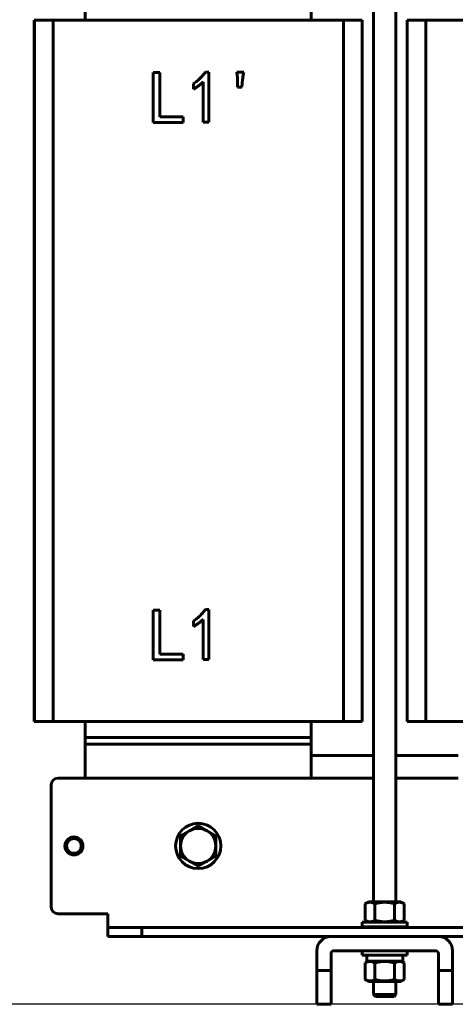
# Model space of a CAD drawing. Header units: millimetres. Extents: x 0 to 297, y 0 to 420.
# Tile 3 of 12: x 50 to 89, y 94 to 181. Entities that reach past the tile are written whole.
import ezdxf

# ---------------------------------------------------------------- set-up
doc = ezdxf.new("R2010")
doc.units = ezdxf.units.MM
doc.linetypes.add('K5LT_BASIC', pattern=[0])
doc.linetypes.add('K5LT_THIN', pattern=[0])
doc.layers.add('Системный слой', color=7, linetype='Continuous')
doc.styles.add('KDIMTEXTSTYLE', font='GOST_AU.SHX', dxfattribs={"width": 0.96, "oblique": 15, "height": 5})
doc.dimstyles.new('KDIMSTYLE (0.20)', dxfattribs={"dimtxt": 5, "dimasz": 1, "dimexe": 2, "dimexo": 0, "dimgap": 1, "dimtad": 1, "dimlfac": 5, "dimtxsty": 'KDIMTEXTSTYLE', "dimsah": 1, "dimcen": 0, "dimdle": 1, "dimadec": 0, "dimazin": 0, "dimtfac": 0.667, "dimtmove": 0, "dimatfit": 3, "dimfxl": 1, "dimtvp": 1, "dimtolj": 1, "dimtzin": 0, "dimarcsym": 0})

# ---------------------------------------------------------------- blocks, each defined once
blk = doc.blocks.new('U60')
at = {"layer": 'Системный слой', "color": 150, "linetype": 'K5LT_BASIC', "lineweight": 60, "true_color": 0x0080ff}
for p, q in [((81.389, 186.168), (81.389, 102.589)), ((81.389, 100.789), (81.389, 100.788)), ((81.389, 100.371), (81.389, 100.33)), ((81.389, 99.53), (81.389, 99.52)), ((81.389, 95.555), (81.389, 94.395))]:
    blk.add_line(p, q, dxfattribs=at)
blk = doc.blocks.new('U61')
at = {"layer": 'Системный слой', "color": 150, "linetype": 'K5LT_BASIC', "lineweight": 60, "true_color": 0x0080ff}
for p, q in [((83.389, 186.168), (83.389, 102.589)), ((83.389, 100.789), (83.389, 100.788)), ((83.389, 100.371), (83.389, 100.33)), ((83.389, 99.53), (83.389, 99.52)), ((83.389, 95.555), (83.389, 94.395))]:
    blk.add_line(p, q, dxfattribs=at)
blk = doc.blocks.new('U65')
at = {"layer": 'Системный слой', "color": 150, "linetype": 'K5LT_BASIC', "lineweight": 60, "true_color": 0x0080ff}
for p, q in [((75.889, 115.53), (81.389, 115.53)), ((83.389, 115.53), (88.889, 115.53))]:
    blk.add_line(p, q, dxfattribs=at)
blk = doc.blocks.new('U66')
at = {"layer": 'Системный слой', "color": 150, "linetype": 'K5LT_BASIC', "lineweight": 60, "true_color": 0x0080ff}
for p, q in [((53.489, 113.53), (55.889, 113.53)), ((75.889, 113.53), (81.389, 113.53)), ((83.389, 113.53), (88.889, 113.53)), ((108.889, 113.53), (114.389, 113.53)), ((116.389, 113.53), (121.889, 113.53)), ((141.889, 113.53), (144.289, 113.53))]:
    blk.add_line(p, q, dxfattribs=at)
blk = doc.blocks.new('KDIMARROW_01')
at = {"layer": 'Системный слой'}
blk.add_hatch(color=0, dxfattribs=at).paths.add_polyline_path([(-5, -0.658), (0, 0), (-5, 0.658), (-4.5, 0)])
at = {"layer": 'Системный слой', "color": 0, "linetype": 'K5LT_THIN', "lineweight": 18}
for p, q in [((-4.5, 0), (-5, 0.658)), ((-5, 0.658), (0, 0)), ((0, 0), (-5, -0.658)), ((-5, -0.658), (-4.5, 0)), ((0, 0), (-1, 0))]:
    blk.add_line(p, q, dxfattribs=at)

msp = doc.modelspace()

# ---------------------------------------------------------------- linework, layer by layer
at = {"layer": 'Системный слой', "color": 150, "linetype": 'K5LT_BASIC', "lineweight": 60, "true_color": 0x0080ff}
for p, q in [((55.8893, 180.5301), (55.8893, 182.3301)), ((75.8893, 182.3301), (75.8893, 180.5301)), ((51.3832, 180.5301), (51.3887, 180.5301)), ((51.3832, 118.5301), (51.3832, 180.5301)), ((51.3887, 118.5301), (51.3887, 180.5301)), ((51.3887, 180.5301), (53.0436, 180.5301)), ((53.0436, 180.5301), (78.7346, 180.5301)), ((53.0436, 180.5301), (53.0436, 118.5301)), ((78.7346, 180.5301), (78.7346, 118.5301)), ((78.7346, 180.5301), (80.3899, 180.5301)), ((80.3899, 180.5301), (80.3954, 180.5301)), ((80.3899, 118.5301), (80.3899, 180.5301)), ((80.3954, 118.5301), (80.3954, 180.5301)), ((84.3832, 180.5301), (84.3887, 180.5301)), ((84.3832, 118.5301), (84.3832, 180.5301)), ((84.3887, 180.5301), (86.0436, 180.5301)), ((84.3887, 118.5301), (84.3887, 180.5301)), ((86.0436, 180.5301), (86.0436, 118.5301)), ((86.0436, 180.5301), (111.7346, 180.5301)), ((61.8888, 171.4963), (61.8888, 175.8963)), ((61.8888, 175.8963), (62.4806, 175.8963)), ((62.4806, 175.8963), (62.4806, 171.9852)), ((66.5204, 175.9478), (66.8291, 175.9478)), ((66.8291, 175.9478), (66.8291, 171.5221)), ((69.2993, 175.9478), (69.9169, 175.9478)), ((69.3508, 175.4332), (69.2993, 175.9478)), ((66.3145, 171.5221), (66.3145, 175.0729)), ((69.3765, 174.6098), (69.3508, 175.4332)), ((69.8139, 175.2788), (69.7625, 174.6098)), ((65.4654, 174.4297), (65.4654, 174.9185)), ((69.7625, 174.6098), (69.3765, 174.6098)), ((64.5648, 171.4963), (61.8888, 171.4963)), ((62.4806, 171.9852), (64.5648, 171.9852)), ((64.5648, 171.9852), (64.5648, 171.4963)), ((66.8291, 171.5221), (66.3145, 171.5221)), ((61.8888, 128.3864), (62.4806, 128.3864)), ((61.8888, 123.9864), (61.8888, 128.3864)), ((62.4806, 128.3864), (62.4806, 124.4753)), ((66.5204, 128.4378), (66.8291, 128.4378)), ((66.8291, 128.4378), (66.8291, 124.0121)), ((65.4654, 126.9197), (65.4654, 127.4086)), ((66.3145, 124.0121), (66.3145, 127.563)), ((64.5648, 123.9864), (61.8888, 123.9864)), ((62.4806, 124.4753), (64.5648, 124.4753)), ((64.5648, 124.4753), (64.5648, 123.9864)), ((66.8291, 124.0121), (66.3145, 124.0121)), ((51.3832, 118.5301), (51.3887, 118.5301)), ((51.3887, 118.5301), (53.0436, 118.5301)), ((53.0436, 118.5301), (78.7346, 118.5301)), ((55.8891, 116.7301), (55.8891, 118.5301)), ((75.8891, 118.5301), (75.8891, 117.1301)), ((78.7346, 118.5301), (80.3899, 118.5301)), ((80.3899, 118.5301), (80.3954, 118.5301)), ((84.3832, 118.5301), (84.3887, 118.5301)), ((84.3887, 118.5301), (86.0436, 118.5301)), ((86.0436, 118.5301), (111.7346, 118.5301)), ((55.8891, 116.5301), (55.8891, 116.7301)), ((55.8893, 117.1301), (75.8893, 117.1301)), ((55.8893, 117.1301), (55.8893, 116.5301)), ((75.8893, 117.1301), (75.8893, 116.5301)), ((55.8891, 113.5301), (55.8891, 116.5301)), ((55.8891, 116.5301), (75.8891, 116.5301)), ((55.8893, 116.5301), (75.8893, 116.5301)), ((75.8891, 116.5301), (75.8891, 113.5301)), ((75.8891, 113.5301), (55.8891, 113.5301)), ((52.8893, 112.9301), (52.8893, 102.1301)), ((65.1113, 108.8776), (64.3333, 108.4285)), ((65.8893, 109.3268), (65.1113, 108.8776)), ((66.6673, 108.8776), (65.8893, 109.3268)), ((67.4453, 108.4285), (66.6673, 108.8776)), ((64.3333, 108.4285), (64.3333, 107.5301)), ((67.4453, 107.5301), (67.4453, 108.4285)), ((64.3333, 107.5301), (64.3333, 106.6317)), ((67.4453, 106.6317), (67.4453, 107.5301)), ((64.3333, 106.6317), (65.1113, 106.1826)), ((66.6673, 106.1826), (67.4453, 106.6317)), ((65.1113, 106.1826), (65.8893, 105.7334)), ((65.8893, 105.7334), (66.6673, 106.1826)), ((80.9518, 102.5888), (80.6573, 102.4187)), ((80.6573, 100.9588), (80.6573, 102.4187)), ((80.9518, 102.5888), (83.8268, 102.5888)), ((81.5233, 100.9588), (81.5233, 102.4187)), ((83.2553, 100.9588), (83.2553, 102.4187)), ((83.8268, 102.5888), (84.1214, 102.4187)), ((84.1214, 102.4187), (84.1214, 100.9588)), ((53.4893, 101.5301), (57.8893, 101.5301)), ((57.8893, 101.5301), (57.8893, 100.5301)), ((57.8893, 100.5301), (57.8893, 100.3301)), ((57.8893, 100.3301), (57.8893, 99.5301)), ((60.8893, 100.3301), (57.8893, 100.3301)), ((60.8893, 99.5301), (60.8893, 100.3301)), ((60.8893, 100.3301), (136.8893, 100.3301)), ((80.3893, 100.3714), (80.3893, 100.7881)), ((84.3893, 100.7881), (80.3893, 100.7881)), ((80.3893, 100.3714), (84.3893, 100.3714)), ((80.9518, 100.7888), (80.6573, 100.9588)), ((80.9518, 100.7888), (83.8268, 100.7888)), ((83.8268, 100.7888), (84.1214, 100.9588)), ((84.3893, 100.3714), (84.3893, 100.7881)), ((60.8893, 99.5301), (57.8893, 99.5301)), ((136.8893, 99.5301), (60.8893, 99.5301)), ((77.6393, 99.5201), (87.1393, 99.5201)), ((76.3893, 98.2701), (76.3893, 96.5301)), ((77.6393, 96.5301), (77.6393, 98.0201)), ((77.8893, 98.2701), (86.8893, 98.2701)), ((80.3893, 97.8721), (80.3893, 98.2701)), ((84.3893, 97.8721), (80.3893, 97.8721)), ((80.7976, 97.3555), (80.7976, 97.8721)), ((83.981, 97.3555), (83.981, 97.8721)), ((84.3893, 97.8721), (84.3893, 98.2701)), ((87.1393, 98.0201), (87.1393, 96.5301)), ((88.3893, 96.5301), (88.3893, 98.2701)), ((80.9518, 97.3555), (80.6573, 97.1854)), ((80.6573, 95.7255), (80.6573, 97.1854)), ((83.981, 97.3555), (80.7976, 97.3555)), ((81.5233, 97.1854), (81.5233, 95.7255)), ((83.2553, 97.1854), (83.2553, 95.7255)), ((83.8268, 97.3555), (84.1214, 97.1854)), ((84.1214, 97.1854), (84.1214, 95.7255)), ((76.3893, 96.5301), (77.6393, 96.5301)), ((76.3893, 93.5301), (76.3893, 96.5301)), ((77.6393, 96.5301), (77.6393, 93.5301)), ((87.1393, 96.5301), (87.1393, 93.5301)), ((87.1393, 96.5301), (88.3893, 96.5301)), ((88.3893, 96.5301), (88.3893, 93.5301)), ((80.9518, 95.5555), (80.6573, 95.7255)), ((83.8268, 95.5555), (80.9518, 95.5555)), ((83.8268, 95.5555), (84.1214, 95.7255)), ((81.5625, 94.2221), (81.3893, 94.3953)), ((81.3893, 94.3953), (83.3893, 94.3953)), ((81.5625, 94.2221), (81.3893, 94.3953)), ((81.5625, 94.2221), (83.2161, 94.2221)), ((83.2161, 94.2221), (83.3893, 94.3953)), ((76.3893, 93.5301), (77.6393, 93.5301)), ((87.1393, 93.5301), (88.3893, 93.5301))]:
    msp.add_line(p, q, dxfattribs=at)
for centre, radius in [((65.8893, 107.5301), 2), ((54.8893, 107.5301), 0.8), ((54.8893, 107.5301), 0.65)]:
    msp.add_circle(centre, radius, dxfattribs=at)
for centre, radius, start, end in [((53.4893, 112.9301), 0.6, 90, 180), ((65.8893, 107.5301), 1.556, 120, 180), ((65.8893, 107.5301), 1.556, 60, 120), ((65.8893, 107.5301), 1.556, 0, 60), ((65.8893, 107.5301), 1.556, 180, 240), ((65.8893, 107.5301), 1.556, 300, 0), ((65.8893, 107.5301), 1.556, 240, 300), ((53.4893, 102.1301), 0.6, 180, 270), ((77.6393, 98.2701), 1.25, 90, 180), ((87.1393, 98.2701), 1.25, 0, 90), ((77.8893, 98.0201), 0.25, 90, 180), ((86.8893, 98.0201), 0.25, 0, 90)]:
    msp.add_arc(centre, radius, start, end, dxfattribs=at)
for points, knots in [([(65.4654, 174.9185), (65.5182, 174.9551), (65.6232, 175.0278), (65.7721, 175.1461), (65.916, 175.2664), (66.0507, 175.3939), (66.1803, 175.5241), (66.3007, 175.6606), (66.4153, 175.8009), (66.4853, 175.8988), (66.5204, 175.9478)], [0, 0, 0, 0, 0.1300658, 0.2583133, 0.3846949, 0.5098007, 0.6334788, 0.7564596, 0.8780744, 1, 1, 1, 1]), ([(69.9169, 175.9478), (69.8935, 175.8366), (69.8471, 175.6154), (69.825, 175.3906), (69.8139, 175.2788)], [0, 0, 0, 0, 0.5027795, 1, 1, 1, 1]), ([(66.3145, 175.0729), (66.2559, 175.0167), (66.1352, 174.9009), (65.9322, 174.74), (65.7083, 174.5803), (65.5479, 174.4809), (65.4654, 174.4297)], [0, 0, 0, 0, 0.2279817, 0.4698264, 0.7271404, 1, 1, 1, 1]), ([(65.4654, 127.4086), (65.5182, 127.4452), (65.6232, 127.5179), (65.7721, 127.6361), (65.916, 127.7565), (66.0507, 127.884), (66.1803, 128.0141), (66.3007, 128.1507), (66.4153, 128.291), (66.4853, 128.3889), (66.5204, 128.4378)], [0, 0, 0, 0, 0.1300658, 0.2583133, 0.3846949, 0.5098007, 0.6334788, 0.7564596, 0.8780744, 1, 1, 1, 1]), ([(66.3145, 127.563), (66.2559, 127.5068), (66.1352, 127.391), (65.9322, 127.23), (65.7083, 127.0704), (65.5479, 126.9709), (65.4654, 126.9197)], [0, 0, 0, 0, 0.2279817, 0.4698264, 0.7271404, 1, 1, 1, 1]), ([(80.6573, 102.4187), (80.7089, 102.4485), (80.7792, 102.4837), (80.869, 102.5165), (80.9252, 102.5327), (80.9829, 102.5447), (81.0419, 102.5518), (81.1013, 102.5535), (81.1603, 102.5498), (81.2178, 102.541), (81.273, 102.528), (81.3427, 102.5063), (81.4263, 102.4716), (81.4915, 102.4371), (81.5233, 102.4187)], [0, 0, 0, 0, 2.7560149, 3.7063761, 4.6759695, 5.6700035, 6.6812568, 7.7046424, 8.7188714, 9.7019759, 10.6472201, 11.5539335, 13.3028004, 15, 15, 15, 15]), ([(81.5233, 102.4187), (81.5384, 102.4231), (81.5688, 102.4317), (81.615, 102.4442), (81.6609, 102.4561), (81.7224, 102.4712), (81.7993, 102.4885), (81.917, 102.5117), (82.0184, 102.5273), (82.1031, 102.5372), (82.1456, 102.5414), (82.1882, 102.545), (82.2308, 102.548), (82.2735, 102.5502), (82.3308, 102.5523), (82.3883, 102.553), (82.4455, 102.5522), (82.5029, 102.5505), (82.5583, 102.5474), (82.6111, 102.5433), (82.6592, 102.539), (82.7192, 102.5323), (82.7909, 102.5225), (82.8622, 102.5109), (82.9335, 102.4977), (83.0017, 102.4835), (83.0673, 102.4685), (83.1302, 102.453), (83.1823, 102.4392), (83.2241, 102.4276), (83.2449, 102.4217), (83.2553, 102.4187)], [0, 0, 0, 0, 0.0002359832, 0.0004719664, 0.0007079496, 0.0009439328, 0.0014158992, 0.0018878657, 0.0027406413, 0.0029538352, 0.0031670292, 0.0033802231, 0.003593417, 0.0038067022, 0.0040199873, 0.0044465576, 0.0046598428, 0.004873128, 0.0052996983, 0.0054797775, 0.0056598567, 0.0060200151, 0.0063801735, 0.0067403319, 0.0071004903, 0.0074606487, 0.0077820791, 0.0081035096, 0.0084249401, 0.0085856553, 0.0087463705, 0.0087463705, 0.0087463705, 0.0087463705]), ([(83.2553, 102.4187), (83.307, 102.4485), (83.3773, 102.4837), (83.467, 102.5165), (83.5233, 102.5327), (83.581, 102.5447), (83.6399, 102.5518), (83.6994, 102.5535), (83.7584, 102.5498), (83.8158, 102.541), (83.871, 102.528), (83.9408, 102.5063), (84.0244, 102.4716), (84.0896, 102.4371), (84.1214, 102.4187)], [0, 0, 0, 0, 2.756015, 3.7063762, 4.6759696, 5.6700037, 6.681257, 7.7046426, 8.7188715, 9.701976, 10.6472202, 11.5539336, 13.3028005, 15, 15, 15, 15]), ([(81.5233, 100.9588), (81.4716, 100.929), (81.4013, 100.8938), (81.3116, 100.8611), (81.2553, 100.8448), (81.1976, 100.8328), (81.1387, 100.8257), (81.0792, 100.824), (81.0202, 100.8277), (80.9628, 100.8365), (80.9076, 100.8495), (80.8378, 100.8712), (80.7542, 100.9059), (80.689, 100.9405), (80.6573, 100.9588)], [0, 0, 0, 0, 2.756015, 3.7063762, 4.6759696, 5.6700037, 6.681257, 7.7046426, 8.7188715, 9.701976, 10.6472202, 11.5539336, 13.3028005, 15, 15, 15, 15]), ([(83.2553, 100.9588), (83.2402, 100.9545), (83.2098, 100.9458), (83.1636, 100.9333), (83.1177, 100.9214), (83.0562, 100.9063), (82.9793, 100.889), (82.8616, 100.8658), (82.7602, 100.8502), (82.6755, 100.8404), (82.633, 100.8361), (82.5904, 100.8325), (82.5478, 100.8296), (82.5051, 100.8273), (82.4478, 100.8252), (82.3903, 100.8246), (82.3331, 100.8253), (82.2757, 100.827), (82.2203, 100.8301), (82.1675, 100.8342), (82.1194, 100.8386), (82.0594, 100.8452), (81.9877, 100.8551), (81.9164, 100.8666), (81.8452, 100.8798), (81.7769, 100.894), (81.7113, 100.909), (81.6485, 100.9245), (81.5963, 100.9383), (81.5545, 100.9499), (81.5337, 100.9558), (81.5233, 100.9588)], [0, 0, 0, 0, 0.0002359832, 0.0004719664, 0.0007079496, 0.0009439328, 0.0014158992, 0.0018878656, 0.0027406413, 0.0029538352, 0.0031670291, 0.0033802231, 0.003593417, 0.0038067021, 0.0040199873, 0.0044465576, 0.0046598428, 0.004873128, 0.0052996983, 0.0054797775, 0.0056598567, 0.0060200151, 0.0063801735, 0.0067403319, 0.0071004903, 0.0074606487, 0.0077820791, 0.0081035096, 0.00842494, 0.0085856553, 0.0087463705, 0.0087463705, 0.0087463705, 0.0087463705]), ([(84.1214, 100.9588), (84.0697, 100.929), (83.9994, 100.8938), (83.9096, 100.8611), (83.8534, 100.8448), (83.7957, 100.8328), (83.7367, 100.8257), (83.6773, 100.824), (83.6183, 100.8277), (83.5608, 100.8365), (83.5056, 100.8495), (83.4359, 100.8712), (83.3523, 100.9059), (83.2871, 100.9405), (83.2553, 100.9588)], [0, 0, 0, 0, 2.7560149, 3.7063761, 4.6759695, 5.6700035, 6.6812568, 7.7046424, 8.7188714, 9.7019759, 10.6472201, 11.5539335, 13.3028004, 15, 15, 15, 15]), ([(80.6573, 97.1854), (80.7089, 97.2152), (80.7792, 97.2504), (80.869, 97.2832), (80.9252, 97.2994), (80.9829, 97.3114), (81.0419, 97.3185), (81.1013, 97.3202), (81.1603, 97.3165), (81.2178, 97.3077), (81.273, 97.2947), (81.3427, 97.273), (81.4263, 97.2383), (81.4915, 97.2037), (81.5233, 97.1854)], [0, 0, 0, 0, 2.7560149, 3.7063761, 4.6759695, 5.6700035, 6.6812568, 7.7046424, 8.7188714, 9.7019759, 10.6472201, 11.5539335, 13.3028004, 15, 15, 15, 15]), ([(81.5233, 97.1854), (81.5384, 97.1897), (81.5688, 97.1984), (81.615, 97.2109), (81.6609, 97.2228), (81.7224, 97.2379), (81.7993, 97.2552), (81.917, 97.2784), (82.0184, 97.294), (82.1031, 97.3039), (82.1456, 97.3081), (82.1882, 97.3117), (82.2308, 97.3147), (82.2735, 97.3169), (82.3308, 97.319), (82.3883, 97.3196), (82.4455, 97.3189), (82.5029, 97.3172), (82.5583, 97.3141), (82.6111, 97.31), (82.6592, 97.3057), (82.7192, 97.299), (82.7909, 97.2892), (82.8622, 97.2776), (82.9335, 97.2644), (83.0017, 97.2502), (83.0673, 97.2352), (83.1302, 97.2197), (83.1823, 97.2059), (83.2241, 97.1943), (83.2449, 97.1884), (83.2553, 97.1854)], [0, 0, 0, 0, 0.0002359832, 0.0004719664, 0.0007079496, 0.0009439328, 0.0014158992, 0.0018878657, 0.0027406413, 0.0029538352, 0.0031670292, 0.0033802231, 0.003593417, 0.0038067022, 0.0040199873, 0.0044465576, 0.0046598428, 0.004873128, 0.0052996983, 0.0054797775, 0.0056598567, 0.0060200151, 0.0063801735, 0.0067403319, 0.0071004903, 0.0074606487, 0.0077820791, 0.0081035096, 0.0084249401, 0.0085856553, 0.0087463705, 0.0087463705, 0.0087463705, 0.0087463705]), ([(83.2553, 97.1854), (83.307, 97.2152), (83.3773, 97.2504), (83.467, 97.2832), (83.5233, 97.2994), (83.581, 97.3114), (83.6399, 97.3185), (83.6994, 97.3202), (83.7584, 97.3165), (83.8158, 97.3077), (83.871, 97.2947), (83.9408, 97.273), (84.0244, 97.2383), (84.0896, 97.2037), (84.1214, 97.1854)], [0, 0, 0, 0, 2.7560149, 3.7063762, 4.6759696, 5.6700036, 6.6812569, 7.7046425, 8.7188714, 9.7019759, 10.6472201, 11.5539335, 13.3028005, 15, 15, 15, 15]), ([(81.5233, 95.7255), (81.4716, 95.6957), (81.4013, 95.6605), (81.3116, 95.6278), (81.2553, 95.6115), (81.1976, 95.5995), (81.1387, 95.5924), (81.0792, 95.5907), (81.0202, 95.5944), (80.9628, 95.6032), (80.9076, 95.6162), (80.8378, 95.6379), (80.7542, 95.6726), (80.689, 95.7072), (80.6573, 95.7255)], [0, 0, 0, 0, 2.756015, 3.7063762, 4.6759696, 5.6700037, 6.681257, 7.7046426, 8.7188715, 9.701976, 10.6472202, 11.5539336, 13.3028005, 15, 15, 15, 15]), ([(83.2553, 95.7255), (83.2402, 95.7212), (83.2098, 95.7125), (83.1636, 95.7), (83.1177, 95.6881), (83.0562, 95.673), (82.9793, 95.6557), (82.8616, 95.6325), (82.7602, 95.6169), (82.6755, 95.6071), (82.633, 95.6028), (82.5904, 95.5992), (82.5478, 95.5962), (82.5051, 95.594), (82.4478, 95.5919), (82.3903, 95.5913), (82.3331, 95.592), (82.2757, 95.5937), (82.2203, 95.5968), (82.1675, 95.6009), (82.1194, 95.6053), (82.0594, 95.6119), (81.9877, 95.6218), (81.9164, 95.6333), (81.8452, 95.6465), (81.7769, 95.6607), (81.7113, 95.6757), (81.6485, 95.6912), (81.5963, 95.705), (81.5545, 95.7166), (81.5337, 95.7225), (81.5233, 95.7255)], [0, 0, 0, 0, 0.0002359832, 0.0004719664, 0.0007079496, 0.0009439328, 0.0014158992, 0.0018878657, 0.0027406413, 0.0029538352, 0.0031670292, 0.0033802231, 0.003593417, 0.0038067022, 0.0040199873, 0.0044465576, 0.0046598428, 0.004873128, 0.0052996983, 0.0054797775, 0.0056598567, 0.0060200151, 0.0063801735, 0.0067403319, 0.0071004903, 0.0074606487, 0.0077820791, 0.0081035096, 0.0084249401, 0.0085856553, 0.0087463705, 0.0087463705, 0.0087463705, 0.0087463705]), ([(84.1214, 95.7255), (84.0697, 95.6957), (83.9994, 95.6605), (83.9096, 95.6278), (83.8534, 95.6115), (83.7957, 95.5995), (83.7367, 95.5924), (83.6773, 95.5907), (83.6183, 95.5944), (83.5608, 95.6032), (83.5056, 95.6162), (83.4359, 95.6379), (83.3523, 95.6726), (83.2871, 95.7072), (83.2553, 95.7255)], [0, 0, 0, 0, 2.7560149, 3.7063761, 4.6759695, 5.6700035, 6.6812568, 7.7046424, 8.7188714, 9.7019759, 10.6472201, 11.5539335, 13.3028004, 15, 15, 15, 15])]:
    msp.add_open_spline(points, degree=3, knots=knots, dxfattribs=at)

# ---------------------------------------------------------------- block references
at = {"layer": 'Системный слой'}
for name in ['U60', 'U61', 'U65', 'U66']:
    msp.add_blockref(name, (0, 0), dxfattribs=at)

# ---------------------------------------------------------------- dimensions: what is measured, and where the dimension line sits
at = {"layer": 'Системный слой', "color": 7}
msp.add_linear_dim(base=(40.8893, 219.9308), p1=(120.7643, 93.5301), p2=(81.2898, 219.9308), angle=90, location=(40.8893, 156.7304), text='\\H5.0;\\W0.965;\\Q15;\\H5.0;\\W0.965;\\Q15;\\Q15;В', dimstyle='KDIMSTYLE (0.20)', override={"dimexo": 0, "dimblk1": 'KDIMARROW_01', "dimblk2": 'KDIMARROW_01', "dimse1": 0, "dimse2": 0, "dimclrt": 7, "dimtolj": 1}, dxfattribs=at).render()

doc.saveas('drawing.dxf')
